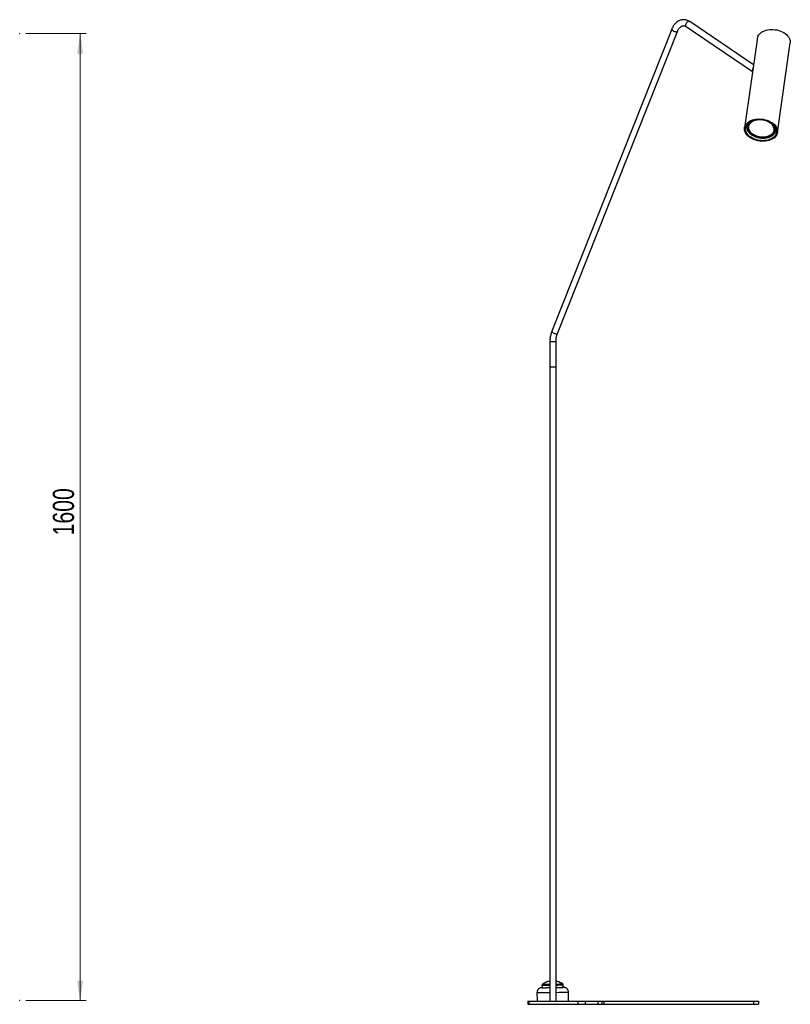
# Model space of a CAD drawing. Header units: millimetres. Extents: x 541 to 917, y 339 to 680.
# Tile 4 of 4: x 790 to 917, y 361 to 524. Entities that reach past the tile are written whole.
import ezdxf

# ---------------------------------------------------------------- set-up
doc = ezdxf.new("R2010")
doc.units = ezdxf.units.MM
doc.header["$PDSIZE"] = -1
doc.styles.add('SLDTEXTSTYLE0', font='TXT', dxfattribs={"width": 0.75})
doc.dimstyles.new('SLDDIMSTYLE0', dxfattribs={"dimtxt": 3.5, "dimasz": 3.302, "dimexe": 0, "dimexo": 0.0625, "dimgap": 0.875, "dimtad": 1, "dimdec": 0, "dimlfac": 10, "dimrnd": 1e-09, "dimzin": 12, "dimdsep": 46, "dimtxsty": 'SLDTEXTSTYLE0', "dimsah": 1, "dimcen": 0.09, "dimadec": 0, "dimazin": 3, "dimtfac": 1, "dimtofl": 0, "dimtmove": 0, "dimatfit": 3, "dimfxl": 0, "dimfrac": 2, "dimtolj": 1, "dimtzin": 12, "dimarcsym": 0})

# ---------------------------------------------------------------- blocks, each defined once
blk = doc.blocks.new('_D')
at = {"color": 7, "linetype": 'Continuous', "lineweight": 0}
for p, q in [((790.7, 521.34), (800.7, 521.34)), ((799.7, 521.34), (799.7, 361.34)), ((790.7, 361.34), (800.7, 361.34))]:
    blk.add_line(p, q, dxfattribs=at)
at = {"color": 7, "linetype": 'Continuous', "lineweight": 18}
for points in [[(799.7, 521.34), (799.19, 518.04), (800.2, 518.04)], [(799.7, 361.34), (800.2, 364.64), (799.19, 364.64)]]:
    blk.add_solid(points, dxfattribs=at)
at = {"color": 7, "linetype": 'Continuous', "lineweight": 18, "insert": (795.18, 438.3), "char_height": 3.5, "attachment_point": 1, "rotation": 90, "style": 'SLDTEXTSTYLE0'}
blk.add_mtext('1600', dxfattribs=at)

msp = doc.modelspace()

# ---------------------------------------------------------------- linework, layer by layer
at = {"color": 7, "linetype": 'Continuous', "lineweight": 25}
for p, q in [((911.09, 516.15), (900.53, 523.31)), ((897.57, 522.07), (877.73, 472.09)), ((878.66, 471.72), (898.5, 521.7)), ((899.97, 522.49), (910.94, 515.05)), ((911.68, 520.29), (909.61, 505.75)), ((915.06, 504.97), (917.16, 519.78)), ((910.27, 506.01), (910.26, 505.94)), ((914.5, 505.33), (914.51, 505.41)), ((877.42, 470.41), (877.42, 466.21)), ((878.42, 466.21), (878.42, 470.41)), ((877.42, 466.21), (877.42, 361.21)), ((877.42, 466.21), (877.56, 466.21)), ((877.42, 466.21), (878.42, 466.21)), ((877.56, 466.21), (878.42, 466.21)), ((878.42, 361.21), (878.42, 466.21)), ((876.09, 363.46), (876.09, 363.46)), ((876.1, 363.86), (876.11, 363.46)), ((879.61, 363.53), (879.6, 363.93)), ((879.63, 363.52), (879.63, 363.53)), ((875.27, 362.64), (875.3, 361.21)), ((880.5, 361.21), (880.47, 362.74)), ((873.73, 361.21), (873.73, 360.71)), ((873.73, 361.21), (873.94, 361.21)), ((873.73, 360.71), (873.94, 360.71)), ((873.94, 361.21), (873.94, 360.71)), ((873.94, 361.21), (882.01, 361.21)), ((873.94, 360.71), (882.01, 360.71)), ((882.01, 361.21), (882.01, 360.71)), ((882.01, 361.21), (883.23, 361.21)), ((882.01, 360.71), (883.23, 360.71)), ((883.23, 361.21), (883.23, 360.71)), ((883.23, 361.21), (885.32, 361.21)), ((883.23, 360.71), (885.32, 360.71)), ((885.32, 361.21), (885.32, 360.71)), ((885.32, 361.21), (886.06, 361.21)), ((885.32, 360.71), (886.06, 360.71)), ((886.06, 360.71), (886.06, 361.21)), ((886.06, 361.21), (886.35, 361.21)), ((886.06, 360.71), (886.35, 360.71)), ((886.35, 361.21), (886.35, 360.71)), ((886.35, 361.21), (911.09, 361.21)), ((886.35, 360.71), (911.09, 360.71)), ((911.09, 361.21), (911.09, 360.71)), ((911.09, 361.21), (911.91, 361.21)), ((911.09, 360.71), (911.91, 360.71)), ((911.91, 361.21), (911.91, 360.71))]:
    msp.add_line(p, q, dxfattribs=at)
at = {"color": 8, "linetype": 'Continuous', "lineweight": 25}
for p, q in [((877.42, 470.41), (877.56, 470.41)), ((877.56, 470.41), (878.42, 470.41))]:
    msp.add_line(p, q, dxfattribs=at)
at = {"color": 8, "linetype": 'Continuous', "lineweight": 25, "flags": 128}
for points in [[(900.53, 523.31), (900.51, 523.33), (900.42, 523.35), (900.32, 523.34), (900.21, 523.3), (900.11, 523.23), (900.02, 523.13), (899.94, 523.02), (899.89, 522.9)], [(897.57, 522.07), (897.57, 522.07), (897.57, 522.01), (897.61, 521.95), (897.67, 521.88)], [(897.67, 521.88), (897.77, 521.82), (897.88, 521.75), (898.01, 521.7), (898.13, 521.66), (898.25, 521.64), (898.36, 521.63), (898.44, 521.65), (898.49, 521.68), (898.5, 521.7)], [(910.34, 506.62), (910.28, 506.55), (910.16, 506.38), (910.08, 506.2), (910.03, 506.01), (910.02, 505.81), (910.04, 505.62), (910.1, 505.42), (910.2, 505.23), (910.32, 505.04), (910.48, 504.87), (910.67, 504.7), (910.88, 504.55), (911.12, 504.42), (911.37, 504.31), (911.64, 504.21), (911.92, 504.14), (912.21, 504.09), (912.5, 504.07), (912.79, 504.07), (913.07, 504.09), (913.35, 504.14), (913.6, 504.21), (913.84, 504.3), (914.06, 504.42), (914.25, 504.55), (914.41, 504.7), (914.55, 504.86), (914.65, 505.04), (914.71, 505.22), (914.74, 505.41), (914.74, 505.41)], [(877.73, 472.09), (877.73, 472.09), (877.73, 472.04), (877.76, 471.97), (877.83, 471.91)], [(877.83, 471.91), (877.93, 471.84), (878.04, 471.78), (878.16, 471.72), (878.29, 471.68), (878.41, 471.66), (878.52, 471.66), (878.6, 471.67), (878.65, 471.7), (878.66, 471.72)]]:
    msp.add_lwpolyline(points, dxfattribs=at)
at = {"color": 7, "linetype": 'Continuous', "lineweight": 25, "flags": 128}
for points in [[(911.82, 520.9), (911.92, 521.09), (912.06, 521.26), (912.23, 521.43), (912.43, 521.57), (912.65, 521.7), (912.9, 521.81), (913.17, 521.9), (913.45, 521.96), (913.75, 522), (914.05, 522.02), (914.36, 522.01), (914.67, 521.98), (914.98, 521.93), (915.28, 521.85), (915.57, 521.75), (915.85, 521.63), (916.11, 521.5), (916.34, 521.34), (916.55, 521.17), (916.74, 520.99), (916.89, 520.79), (917.01, 520.59), (917.1, 520.38), (917.16, 520.17), (917.18, 519.96), (917.16, 519.78)], [(911.01, 515.6), (910.98, 515.54), (910.92, 515.41)], [(914.96, 505.68), (915.03, 505.47), (915.07, 505.26), (915.07, 505.05), (915.03, 504.84), (914.96, 504.64), (914.86, 504.45), (914.72, 504.28), (914.56, 504.11), (914.36, 503.97), (914.14, 503.84), (913.89, 503.73), (913.62, 503.64), (913.34, 503.57), (913.04, 503.53), (912.74, 503.51), (912.42, 503.52), (912.11, 503.55), (911.8, 503.6), (911.5, 503.68), (911.21, 503.78), (910.93, 503.9), (910.67, 504.03), (910.44, 504.19), (910.23, 504.36), (910.04, 504.54), (909.89, 504.74), (909.76, 504.94), (909.68, 505.15), (909.62, 505.36), (909.6, 505.57), (909.62, 505.78), (909.67, 505.98), (909.76, 506.18), (909.88, 506.36), (910.03, 506.53), (910.21, 506.69), (910.42, 506.82), (910.66, 506.94), (910.92, 507.04), (911.19, 507.12), (911.48, 507.17), (911.78, 507.2), (912.09, 507.21), (912.41, 507.19), (912.72, 507.15), (913.02, 507.08), (913.32, 507), (913.6, 506.89), (913.87, 506.76), (914.12, 506.61), (914.35, 506.45), (914.54, 506.27), (914.71, 506.08), (914.85, 505.88), (914.96, 505.68)], [(914.82, 505.66), (914.88, 505.46), (914.92, 505.26), (914.92, 505.05), (914.88, 504.86), (914.81, 504.67), (914.71, 504.48), (914.57, 504.31), (914.41, 504.16), (914.21, 504.02), (914, 503.9), (913.75, 503.8), (913.49, 503.72), (913.22, 503.66), (912.93, 503.63), (912.63, 503.61), (912.33, 503.63), (912.03, 503.66), (911.74, 503.72), (911.45, 503.8), (911.17, 503.9), (910.91, 504.03), (910.67, 504.17), (910.45, 504.32), (910.26, 504.49), (910.1, 504.67), (909.96, 504.86), (909.86, 505.06), (909.79, 505.26), (909.76, 505.47), (909.76, 505.67), (909.79, 505.87), (909.86, 506.06), (909.96, 506.24), (910.1, 506.41), (910.27, 506.56), (910.46, 506.7), (910.68, 506.82), (910.92, 506.92), (911.18, 507), (911.46, 507.06), (911.75, 507.1), (912.04, 507.11), (912.34, 507.1), (912.64, 507.06), (912.94, 507), (913.23, 506.92), (913.5, 506.82), (913.76, 506.7), (914, 506.56), (914.22, 506.4), (914.41, 506.23), (914.58, 506.05), (914.71, 505.86), (914.82, 505.66)], [(914.53, 505.43), (914.51, 505.25), (914.44, 505.08), (914.34, 504.91), (914.21, 504.76), (914.05, 504.62), (913.87, 504.5), (913.65, 504.39), (913.42, 504.31), (913.17, 504.25), (912.91, 504.22), (912.64, 504.21), (912.36, 504.22), (912.09, 504.25), (911.82, 504.31), (911.55, 504.39), (911.31, 504.49), (911.08, 504.61), (910.87, 504.75), (910.68, 504.9), (910.53, 505.07), (910.4, 505.24), (910.31, 505.43), (910.25, 505.61), (910.22, 505.8), (910.24, 505.98), (910.28, 506.16), (910.36, 506.33), (910.48, 506.49), (910.62, 506.64), (910.8, 506.77), (911, 506.88), (911.22, 506.97), (911.46, 507.04), (911.72, 507.09), (911.79, 507.1)], [(910.25, 505.86), (910.26, 505.68), (910.3, 505.49), (910.38, 505.31), (910.48, 505.13), (910.62, 504.97), (910.79, 504.81), (910.99, 504.67), (911.2, 504.54), (911.44, 504.43), (911.69, 504.34), (911.95, 504.27), (912.22, 504.22), (912.5, 504.2), (912.77, 504.2), (913.03, 504.22), (913.29, 504.27), (913.52, 504.34), (913.74, 504.43), (913.94, 504.54), (914.11, 504.67), (914.26, 504.82), (914.37, 504.97), (914.45, 505.14), (914.49, 505.32), (914.5, 505.5), (914.48, 505.69), (914.42, 505.87), (914.33, 506.05), (914.21, 506.22), (914.05, 506.38), (913.87, 506.53), (913.66, 506.67), (913.44, 506.79), (913.19, 506.89), (912.93, 506.97), (912.67, 507.03), (912.4, 507.06), (912.12, 507.07), (911.86, 507.06), (911.6, 507.02), (911.35, 506.97), (911.12, 506.88), (910.91, 506.78), (910.73, 506.66), (910.57, 506.53), (910.44, 506.38), (910.34, 506.21), (910.28, 506.04), (910.25, 505.86)], [(913.35, 506.88), (913.57, 506.77), (913.79, 506.64), (913.99, 506.5), (914.16, 506.34), (914.3, 506.17), (914.41, 505.99), (914.49, 505.81), (914.53, 505.62), (914.53, 505.43)], [(909.98, 506.26), (909.96, 506.19), (909.93, 506)], [(876.11, 363.46), (876.09, 363.46), (876.06, 363.46), (876.07, 363.46), (876.11, 363.46), (876.18, 363.46), (876.29, 363.46), (876.43, 363.46), (876.6, 363.46), (876.79, 363.46), (877, 363.47), (877.23, 363.47), (877.42, 363.47)], [(876.11, 363.46), (876.09, 363.46), (876.09, 363.46), (876.12, 363.46), (876.19, 363.46), (876.3, 363.46), (876.43, 363.46), (876.59, 363.46), (876.78, 363.46), (876.99, 363.47), (877.22, 363.47), (877.42, 363.47)], [(878.42, 363.49), (878.46, 363.49), (878.69, 363.5), (878.9, 363.5), (879.1, 363.51), (879.27, 363.51), (879.41, 363.52), (879.52, 363.52), (879.6, 363.52), (879.65, 363.53), (879.66, 363.53), (879.63, 363.53), (879.61, 363.53)], [(878.42, 363.49), (878.46, 363.49), (878.69, 363.5), (878.9, 363.5), (879.1, 363.51), (879.26, 363.51), (879.4, 363.52), (879.51, 363.52), (879.58, 363.52), (879.62, 363.53), (879.62, 363.53), (879.61, 363.53)]]:
    msp.add_lwpolyline(points, dxfattribs=at)
at = {"color": 8, "linetype": 'Continuous', "lineweight": 25}
for centre, radius, start, end in [((900.19, 522.74), 0.341, 153.0936, 229.4304), ((913.55, 505.46), 1.19, 357.4798, 27.2295), ((876.16, 414.45), 50.59, 269.936, 271.4284), ((876.2, 415.05), 51.03, 269.9782, 271.3695), ((877.85, 404.79), 40.73, 270.7925, 272.3359), ((877.7, 412.41), 48.52, 270.853, 272.2488), ((875.37, 441.29), 78.65, 269.9311, 271.4936), ((877.21, 448.33), 85.65, 270.8106, 272.1856)]:
    msp.add_arc(centre, radius, start, end, dxfattribs=at)
at = {"color": 7, "linetype": 'Continuous', "lineweight": 25}
for centre, radius, start, end in [((911.3, 515.26), 0.405, 157.5581, 207.5374), ((911.3, 505.85), 1.04, 135.629, 171.1716), ((913.48, 505.54), 1.03, 352.6601, 23.099), ((913.75, 505.54), 1.1, 336.6832, 1.3189), ((876.17, 413.84), 50.38, 269.9353, 271.4252), ((877.7, 412.23), 48.75, 270.8494, 272.248)]:
    msp.add_arc(centre, radius, start, end, dxfattribs=at)
for points, knots in [([(900.53, 523.31), (900.49, 523.34), (900.38, 523.41), (900.19, 523.5), (899.96, 523.58), (899.73, 523.63), (899.5, 523.64), (899.26, 523.62), (899.04, 523.57), (898.82, 523.49), (898.61, 523.38), (898.4, 523.24), (898.21, 523.07), (898.04, 522.88), (897.87, 522.66), (897.73, 522.42), (897.63, 522.22), (897.58, 522.1), (897.57, 522.07)], [0, 0, 0, 0, 0.0399345, 0.1078622, 0.1749894, 0.241118, 0.3064753, 0.3714013, 0.4362069, 0.5012383, 0.5668392, 0.6332526, 0.7005872, 0.7688106, 0.8377769, 0.9072805, 0.9771139, 1, 1, 1, 1]), ([(898.5, 521.7), (898.51, 521.73), (898.56, 521.84), (898.64, 521.99), (898.75, 522.16), (898.87, 522.31), (898.99, 522.42), (899.12, 522.51), (899.25, 522.58), (899.38, 522.62), (899.51, 522.64), (899.65, 522.63), (899.78, 522.59), (899.89, 522.54), (899.95, 522.5), (899.97, 522.49)], [0, 0, 0, 0, 0.0407, 0.12045, 0.199976, 0.27945, 0.359154, 0.439676, 0.521984, 0.607543, 0.698189, 0.794754, 0.881091, 0.962644, 1, 1, 1, 1]), ([(911.82, 520.9), (911.8, 520.85), (911.76, 520.75), (911.72, 520.56), (911.7, 520.4), (911.68, 520.32), (911.68, 520.29)], [0, 0, 0, 0, 0.306155, 0.613866, 0.882265, 1, 1, 1, 1]), ([(909.93, 505.92), (909.93, 505.89), (909.93, 505.8), (909.96, 505.64), (910.02, 505.45), (910.11, 505.26), (910.23, 505.08), (910.38, 504.91), (910.56, 504.74), (910.75, 504.59), (910.97, 504.46), (911.21, 504.34), (911.46, 504.24), (911.73, 504.16), (912, 504.1), (912.28, 504.06), (912.56, 504.04), (912.83, 504.04), (913.11, 504.06), (913.37, 504.11), (913.62, 504.18), (913.85, 504.26), (914.07, 504.37), (914.26, 504.49), (914.43, 504.63), (914.58, 504.79), (914.69, 504.94), (914.73, 505.05), (914.76, 505.09)], [0, 0, 0, 0, 0.018957, 0.057715, 0.096608, 0.135717, 0.175057, 0.214587, 0.254246, 0.293977, 0.333738, 0.373496, 0.413244, 0.452979, 0.492706, 0.532431, 0.572161, 0.611902, 0.651661, 0.691445, 0.731258, 0.771101, 0.810965, 0.85082, 0.890622, 0.930305, 0.969798, 1, 1, 1, 1]), ([(914.76, 505.09), (914.76, 505.11), (914.8, 505.18), (914.83, 505.31), (914.84, 505.43), (914.85, 505.48)], [0, 0, 0, 0, 0.111501, 0.59233, 1, 1, 1, 1]), ([(877.73, 472.09), (877.71, 472.04), (877.65, 471.88), (877.57, 471.62), (877.5, 471.3), (877.45, 470.98), (877.42, 470.68), (877.42, 470.48), (877.42, 470.41)], [0, 0, 0, 0, 0.103509, 0.294006, 0.484375, 0.674663, 0.864892, 1, 1, 1, 1]), ([(878.42, 470.41), (878.42, 470.45), (878.42, 470.59), (878.44, 470.83), (878.48, 471.1), (878.54, 471.36), (878.6, 471.57), (878.65, 471.69), (878.66, 471.72)], [0, 0, 0, 0, 0.103301, 0.305105, 0.50676, 0.708051, 0.908866, 1, 1, 1, 1]), ([(876.05, 363.46), (876.05, 363.46), (876.04, 363.46), (876.02, 363.46), (875.99, 363.45), (875.95, 363.45), (875.89, 363.44), (875.8, 363.41), (875.7, 363.37), (875.59, 363.3), (875.49, 363.21), (875.4, 363.1), (875.33, 362.97), (875.29, 362.83), (875.27, 362.72), (875.28, 362.66), (875.28, 362.64)], [0, 0, 0, 0, 0.0199858, 0.0789763, 0.132216, 0.1713936, 0.2166377, 0.2729809, 0.3576757, 0.4623404, 0.5546963, 0.654312, 0.7586519, 0.8655027, 0.9735722, 1, 1, 1, 1]), ([(876.19, 364.03), (876.18, 364.03), (876.16, 364.01), (876.13, 363.97), (876.1, 363.92), (876.1, 363.88), (876.1, 363.86)], [0, 0, 0, 0, 0.039315, 0.393841, 0.747706, 1, 1, 1, 1]), ([(877.42, 364.54), (877.35, 364.53), (877.18, 364.5), (876.89, 364.41), (876.53, 364.26), (876.3, 364.11), (876.18, 364.02)], [0, 0, 0, 0, 0.1427075, 0.374948, 0.6618204, 1, 1, 1, 1]), ([(879.52, 364.09), (879.41, 364.15), (879.22, 364.28), (878.93, 364.4), (878.68, 364.49), (878.51, 364.52), (878.43, 364.54), (878.42, 364.54)], [0, 0, 0, 0, 0.299796, 0.563092, 0.7909356, 0.981928, 1, 1, 1, 1]), ([(879.6, 363.93), (879.6, 363.94), (879.6, 363.98), (879.57, 364.03), (879.54, 364.07), (879.52, 364.08), (879.51, 364.09)], [0, 0, 0, 0, 0.258097, 0.592389, 0.866224, 1, 1, 1, 1]), ([(880.47, 362.74), (880.47, 362.78), (880.47, 362.86), (880.43, 362.99), (880.38, 363.12), (880.3, 363.23), (880.22, 363.32), (880.13, 363.39), (880.03, 363.44), (879.95, 363.48), (879.87, 363.5), (879.8, 363.52), (879.75, 363.52), (879.72, 363.53), (879.7, 363.53), (879.68, 363.53), (879.67, 363.53), (879.67, 363.53)], [0, 0, 0, 0, 0.070837, 0.18133, 0.28426, 0.380733, 0.471144, 0.55547, 0.633337, 0.703971, 0.765827, 0.815652, 0.852963, 0.883998, 0.918392, 0.974136, 1, 1, 1, 1])]:
    msp.add_open_spline(points, degree=3, knots=knots, dxfattribs=at)
at = {"color": 7, "linetype": 'Continuous', "lineweight": 0}
for p in [(789.7, 521.34), (789.7, 361.34)]:
    msp.add_point(p, dxfattribs=at)

# ---------------------------------------------------------------- dimensions: what is measured, and where the dimension line sits
at = {"color": 7, "linetype": 'Continuous', "lineweight": 18}
dim = msp.add_linear_dim(base=(799.7, 361.34), p1=(789.7, 521.34), p2=(789.7, 361.34), angle=90, dimstyle='SLDDIMSTYLE0', dxfattribs=at)
dim.commit()
dim.dimension.update_dxf_attribs({"geometry": '_D', "text_midpoint": (799.7, 443.47), "dimtype": 160})

doc.saveas('drawing.dxf')
